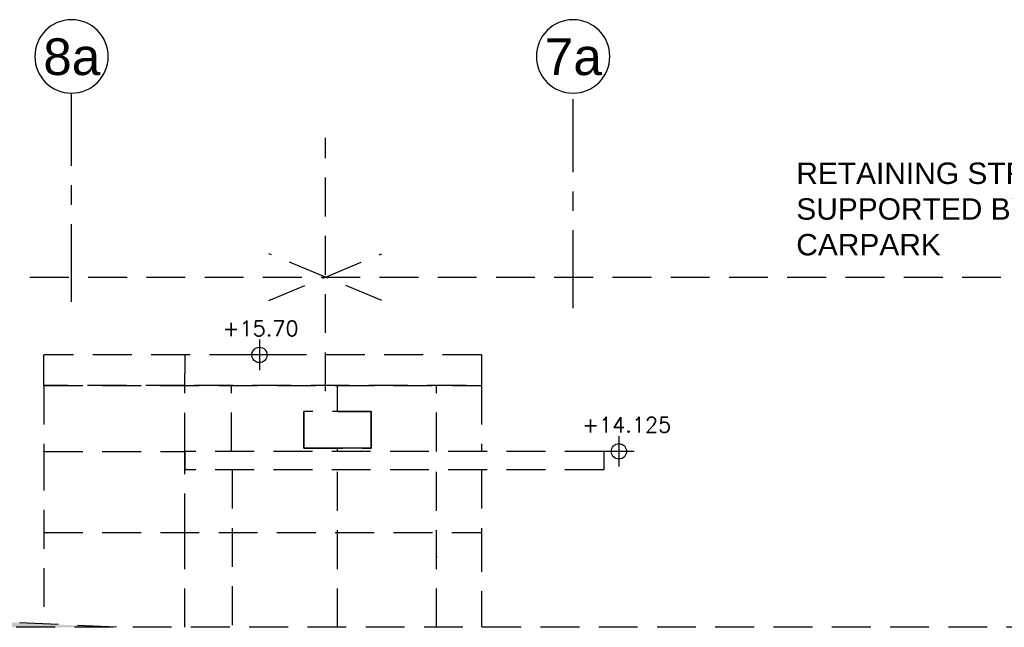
# Model space of a CAD drawing. Header units: millimetres. Extents: x 113048 to 489828, y -130780 to 23393.
# Tile 73 of 98: x 390138 to 406236, y -116720 to -106792. Entities that reach past the tile are written whole.
import ezdxf

# ---------------------------------------------------------------- set-up
doc = ezdxf.new("R2010")
doc.units = ezdxf.units.MM
doc.header["$LTSCALE"] = 100
for name, pattern in [('DASHDOT', [1, 0.5, -0.25, 0, -0.25]), ('Grid Line', [22.225, 12.7, -3.175, 3.175, -3.175]), ('Hidden', [9.525, 6.35, -3.175])]:
    doc.linetypes.add(name, pattern=pattern)
for name, color, linetype in [('+C-160', 160, 'Hidden'), ('DLN020__', 6, 'DASHDOT'), ('LEVEL', 7, 'Continuous')]:
    doc.layers.add(name, color=color, linetype=linetype)
doc.styles.add('romans', font='romans.shx')
doc.styles.add('SWISS MD BT', font='swiss.ttf')

# ---------------------------------------------------------------- blocks, each defined once
blk = doc.blocks.new('ELEVATION ENTRANCE_OLD')
at = {"layer": '+C-160'}
h = blk.add_hatch(dxfattribs=at)
h.set_pattern_fill('AR-SAND', color=256, scale=15)
h.set_pattern_definition([(37.5, (-5e-08, -8898.35), (-24.0005, 734.1199), [0, -579.12, 0, -647.7, 0, -619.125]), (7.5, (-5e-08, -8898.4), (674.285, 1075.2377), [0, -312.42, 0, -521.97, 0, -200.025]), (327.5, (-468.6, -8898.35), (1186.4886, 2.1558), [0, -190.5, 0, -685.8, 0, -895.35]), (317.5, (-468.6, -8898.4), (1145.3347, 334.394), [0, -95.25, 0, -449.58, 0, -514.35])])
h.paths.add_polyline_path([(121862, -115075), (121862, -116720), (152803, -116720), (137042, -115985), (128437, -115485)])
for p, q in [((151619, -112570, 2), (151619, -112270, 2)), ((158770, -112270, 2), (151619, -112270, 2)), ((153920, -112270, 2), (153920, -112570, 2)), ((158770, -112270, 2), (158770, -112570, 2)), ((151619, -112770, 2), (151619, -112570, 2)), ((153920, -112770, 2), (153920, -112570, 2)), ((158770, -112570, 2), (158770, -112770, 2)), ((151619, -112770, 2), (158770, -112770, 2)), ((153920, -112770, 2), (151619, -112770, 2)), ((151619, -112770, 2), (151619, -113842, 2)), ((158520, -112770, 2), (153920, -112770, 2)), ((153920, -113848, 2), (153920, -112770, 2)), ((154688, -113845, 2), (154688, -112770, 2)), ((156419, -113195, 2), (156419, -112770, 2)), ((158039, -113845, 2), (158039, -112770, 2)), ((158770, -112770, 2), (158770, -113845, 2)), ((158770, -112770, 2), (158770, -112770, 2)), ((155869, -113795, 2), (155869, -113195, 2)), ((155869, -113195, 2), (155869, -113795, 2)), ((156969, -113195, 2), (155869, -113195, 2)), ((156425, -113195, 2), (156969, -113195, 2)), ((156969, -113195, 2), (156969, -113795, 2)), ((156969, -113795, 2), (156969, -113195, 2)), ((156419, -113795, 2), (155869, -113795, 2)), ((155869, -113795, 2), (156969, -113795, 2)), ((156419, -113845, 2), (156419, -113795, 2)), ((156969, -113795, 2), (156425, -113795, 2)), ((151619, -113848, 2), (151619, -113842, 2)), ((151619, -113845, 2), (153920, -113845, 2)), ((151619, -113848, 2), (151619, -116665, 2)), ((151642, -113842, 2), (151642, -113848, 2)), ((160770, -113845, 2), (153920, -113845, 2)), ((153920, -113848, 2), (153920, -114145, 2)), ((153920, -115170, 2), (153920, -113848, 2)), ((160770, -113845, 2), (160770, -114145, 2)), ((160770, -114145, 2), (153920, -114145, 2)), ((154694, -114145, 2), (154694, -116720, 2)), ((156419, -116720, 2), (156419, -114145, 2)), ((158039, -116720, 2), (158039, -114145, 2)), ((158770, -114145, 2), (158770, -115170, 2)), ((156419, -114750, 2), (156425, -114750, 2)), ((151619, -115170, 2), (158770, -115170, 2)), ((153920, -116720, 2), (153920, -115176, 2)), ((158747, -115170, 2), (158747, -115176, 2)), ((158770, -115176, 2), (158770, -116720, 2)), ((158039, -115562, 2), (158045, -115562, 2)), ((152803, -116720, 3), (137042, -115985, 3)), ((178470, -116720, 0), (121862, -116720, 2))]:
    blk.add_line(p, q, dxfattribs=at)
blk = doc.blocks.new('ELEX')
at = {"layer": 'LEVEL'}
for p, q in [((0, 0.5), (0, -0.5)), ((0.5, 0), (-0.5, 0))]:
    blk.add_line(p, q, dxfattribs=at)
blk.add_circle((0, 0), 0.25, dxfattribs=at)
at = {"layer": 'LEVEL', "style": 'romans'}
blk.add_attdef('ELEX', (0.257, 0.354), '', height=0.5, dxfattribs=at)
blk = doc.blocks.new('Grid - Bubble - 4mm-251209-Black Box Lvl _0_00_G_F- Kahlen')
at = {"layer": 'DLN020__', "linetype": 'Continuous'}
blk.add_circle((0, 0), 4, dxfattribs=at)
blk = doc.blocks.new('ELEVATION ENTRANCE_TEXT_OLD')
at = {"layer": '+C-160', "linetype": 'Grid Line'}
for p, q in [((152069.7, -111402.9), (152069.7, -107991.8)), ((160269.7, -111502.9), (160269.7, -108091.8))]:
    blk.add_line(p, q, dxfattribs=at)
at = {"layer": '+C-160'}
for p, q in [((156219.7, -112863.3, 0.1), (156219.7, -108720.7, 0.1)), ((121862.4, -110997.8, 0.1), (237286.5, -110997.8, 0.1))]:
    blk.add_line(p, q, dxfattribs=at)
at = {"layer": '+C-160', "elevation": 0.1}
for points in [[(155295.8, -111380.5), (156219.7, -110997.8), (155295.8, -110615.1)], [(157143.6, -111380.5), (156219.7, -110997.8), (157143.6, -110615.1)]]:
    blk.add_lwpolyline(points, dxfattribs=at)
at = {"layer": '+C-160', "xscale": -149.9999999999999, "yscale": 149.9999999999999, "zscale": 149.9999999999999, "rotation": 180}
for p in [(152069.7, -107391.8), (160269.7, -107391.8)]:
    blk.add_blockref('Grid - Bubble - 4mm-251209-Black Box Lvl _0_00_G_F- Kahlen', p, dxfattribs=at)
at = {"layer": '+C-160'}
ref = blk.add_blockref('ELEX', (155142, -112269.8, 1.5), dxfattribs=dict(at, xscale=499.9999999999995, yscale=499.9999999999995, zscale=499.9999999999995))
ref.add_attrib('ELEX', '+15.70', (154538.7, -111961, 1.5), dxfattribs={"height": 250, "rotation": 360, "style": 'romans'})
ref = blk.add_blockref('ELEX', (161019.7, -113844.8, 1.5), dxfattribs=dict(at, xscale=499.9999999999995, yscale=499.9999999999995, zscale=499.9999999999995))
ref.add_attrib('ELEX', '+14.125', (160416.4, -113536, 1.5), dxfattribs={"height": 250, "rotation": 360, "style": 'romans'})
at = {"layer": '+C-160', "char_height": 600, "width": 1209.6, "attachment_point": 2, "rotation": 360, "line_spacing_factor": 1.00667}
for s, insert in [('{\\fSwis721 BT|b0|i0|c0|p34;8a}', (152073.9, -107096)), ('{\\fSwis721 BT|b0|i0|c0|p34;7a}', (160273.9, -107096))]:
    blk.add_mtext(s, dxfattribs=dict(at, insert=insert))
at = {"layer": '+C-160', "insert": (163918.6, -110647.8, 0.1), "char_height": 350, "width": 6000, "attachment_point": 7, "rotation": 0, "style": 'SWISS MD BT'}
blk.add_mtext('RETAINING STRUCTURE SUPPORTED BY CARPARK', dxfattribs=at)

msp = doc.modelspace()

# ---------------------------------------------------------------- block references
at = {"layer": '+C-160'}
msp.add_blockref('ELEVATION ENTRANCE_OLD', (238915.8, 0), dxfattribs=at)
at = {"layer": 'Defpoints'}
msp.add_blockref('ELEVATION ENTRANCE_TEXT_OLD', (238915.8, 0), dxfattribs=at)

doc.saveas('drawing.dxf')
